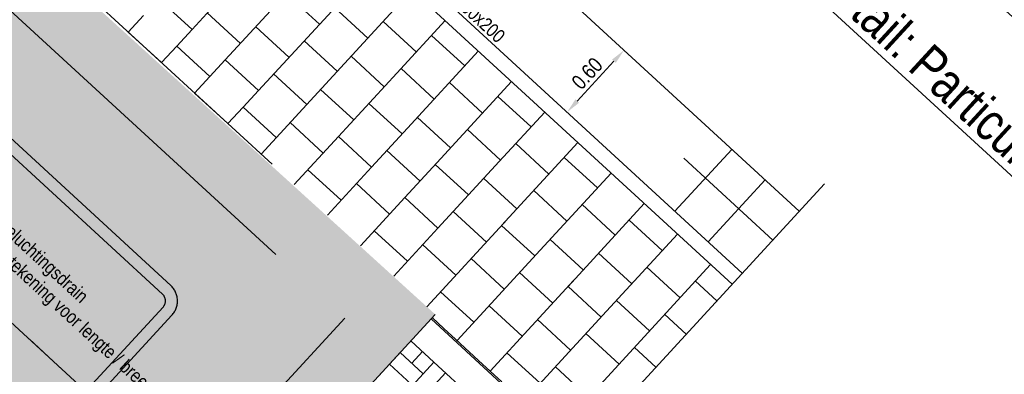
# Model space of a CAD drawing. Header units: metres. Extents: x 111546 to 149831, y 498798 to 507863.
# Tile 100 of 256: x 113037.45 to 113044, y 500880.89 to 500883.25. Entities that reach past the tile are written whole.
import ezdxf

# ---------------------------------------------------------------- set-up
doc = ezdxf.new("R2010")
doc.units = ezdxf.units.M
for name, pattern in [('DASHDOT', [25.4, 12.7, -6.35, 0, -6.35]), ('HIDDEN2', [4.7625, 3.175, -1.5875]), ('HIDDENX2', [19.05, 12.7, -6.35])]:
    doc.linetypes.add(name, pattern=pattern)
for name, color, linetype in [('0-maatvoering', 3, 'Continuous'), ('0-maatvoering details', 3, 'Continuous'), ('3-steen', 3, 'Continuous'), ('4-nw-beluchtingsdrain', 2, 'Continuous'), ('HAAKSPARK', 2, 'Continuous')]:
    doc.layers.add(name, color=color, linetype=linetype)
doc.styles.add('Zaanstad', font='ARIALN.TTF')
doc.dimstyles.new('1-50', dxfattribs={"dimtxt": 0.1, "dimasz": 0.1, "dimexe": 0.05, "dimexo": 0.05, "dimgap": 0.025, "dimtad": 1, "dimzin": 0, "dimdsep": 46, "dimtxsty": 'Zaanstad', "dimcen": 0, "dimclrd": 256, "dimclre": 256, "dimclrt": 256, "dimadec": 0, "dimazin": 0, "dimtfac": 1, "dimtofl": 0, "dimtmove": 0, "dimatfit": 3, "dimfxl": 1, "dimtfill": 1, "dimtolj": 1, "dimtzin": 0, "dimlwd": -1, "dimlwe": -1, "dimarcsym": 0})

# ---------------------------------------------------------------- blocks, each defined once
blk = doc.blocks.new('*D1288')
at = {"layer": '0-maatvoering', "transparency": 16777216}
blk.add_line((113041.159, 500882.7047), (113041.4027, 500882.9696), dxfattribs=at)
for points in [[(113041.3904, 500882.9809), (113041.415, 500882.9583), (113041.4704, 500883.0432)], [(113041.1467, 500882.716), (113041.1712, 500882.6934), (113041.0913, 500882.6311)]]:
    blk.add_solid(points, dxfattribs=at)
at = {"layer": 'Defpoints', "color": 0, "transparency": 16777216}
for p in [(113041.4704, 500883.0432), (113041.4704, 500883.0432), (113041.0913, 500882.6311)]:
    blk.add_point(p, dxfattribs=at)
at = {"layer": '0-maatvoering', "transparency": 16777216, "insert": (113041.2249, 500882.8886), "char_height": 0.1, "attachment_point": 5, "rotation": 47.38547, "style": 'Zaanstad', "bg_fill": 3, "box_fill_scale": 1.1, "bg_fill_color": 256, "bg_fill_true_color": 13158600, "bg_fill_transparency": 0}
blk.add_mtext('\\A1;0.60', dxfattribs=at)
blk = doc.blocks.new('*D1319')
at = {"layer": '3-steen', "transparency": 16777216}
for p, q in [((113043.2317, 500884.6556), (113042.8829, 500884.2761)), ((113042.9904, 500884.2452), (113044.5365, 500882.8242)), ((113044.9251, 500883.0992), (113044.5763, 500882.7197))]:
    blk.add_line(p, q, dxfattribs=at)
for points in [[(113043.0016, 500884.2575), (113042.9791, 500884.233), (113042.9167, 500884.3129)], [(113044.5478, 500882.8364), (113044.5252, 500882.8119), (113044.6101, 500882.7565)]]:
    blk.add_solid(points, dxfattribs=at)
at = {"layer": 'Defpoints', "color": 0, "transparency": 16777216}
for p in [(113043.2655, 500884.6924), (113044.959, 500883.136), (113044.6101, 500882.7565)]:
    blk.add_point(p, dxfattribs=at)
at = {"layer": '3-steen', "transparency": 16777216, "insert": (113043.8247, 500883.6014), "char_height": 0.1, "attachment_point": 5, "rotation": 317.41437, "style": 'Zaanstad', "bg_fill": 3, "box_fill_scale": 1.1, "bg_fill_color": 256, "bg_fill_true_color": 13158600, "bg_fill_transparency": 0}
blk.add_mtext('\\A1;lengte afhankelijk van situatie', dxfattribs=at)

msp = doc.modelspace()

# ---------------------------------------------------------------- hatches: boundary and pattern name
h = msp.add_hatch()
h.set_pattern_fill('AR-SAND', color=13, scale=0.003, angle=299.62014, style=0, pattern_type=2)
h.set_pattern_definition([(337.12014, (112386.25204, 500524.87883), (0.125264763, 0.076740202), [0, -0.115824, 0, -0.12954, 0, -0.123825]), (307.12014, (112386.25204, 500524.87883), (0.25359811, -0.01094734), [0, -0.062484, 0, -0.104394, 0, -0.040005]), (267.12014, (112386.20571, 500524.96031), (0.117658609, -0.206074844), [0, -0.0381, 0, -0.13716, 0, -0.17907]), (257.12014, (112386.20571, 500524.96031), (0.171354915, -0.166078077), [0, -0.01905, 0, -0.089916, 0, -0.10287])])
h.paths.add_polyline_path([(113040.2134, 500881.285), (113036.771, 500884.4113), (113033.6516, 500881.0034), (113037.065, 500877.8629)])

# ---------------------------------------------------------------- linework, layer by layer
at = {"color": 1, "linetype": 'Continuous'}
msp.add_line((113035.9267, 500888.1435), (113042.6361, 500881.9707), dxfattribs=at)
at = {"color": 2, "linetype": 'Continuous'}
for p, q in [((113035.5476, 500887.7313), (113042.257, 500881.5586)), ((113035.4799, 500887.6577), (113042.1893, 500881.485)), ((113039.3974, 500884.0536), (113038.5951, 500883.1815)), ((113039.6182, 500883.8505), (113038.8158, 500882.9784)), ((113039.8389, 500883.6473), (113039.0366, 500882.7753)), ((113040.0597, 500883.4442), (113039.0543, 500882.3514)), ((113038.5951, 500883.1815), (113038.3743, 500883.3846)), ((113039.7652, 500883.1241), (113039.5444, 500883.3272)), ((113038.2727, 500883.2742), (113038.1712, 500883.1638)), ((113038.9174, 500883.0888), (113038.6966, 500883.2919)), ((113040.2805, 500883.2411), (113039.9575, 500882.89)), ((113038.3919, 500882.9607), (113038.1712, 500883.1638)), ((113038.5951, 500883.1815), (113038.4935, 500883.0711)), ((113040.4099, 500882.9386), (113040.1891, 500883.1418)), ((113038.4935, 500883.0711), (113038.3919, 500882.9607)), ((113038.7143, 500882.868), (113038.4935, 500883.0711)), ((113039.6535, 500883.0027), (113039.8743, 500882.7995)), ((113040.5013, 500883.038), (113040.0293, 500882.525)), ((113038.8158, 500882.9784), (113038.7143, 500882.868)), ((113039.0366, 500882.7753), (113038.8158, 500882.9784)), ((113038.7143, 500882.868), (113038.6127, 500882.7576)), ((113039.359, 500882.6825), (113039.1382, 500882.8857)), ((113039.5696, 500882.4684), (113039.9575, 500882.89)), ((113040.2068, 500882.7179), (113039.986, 500882.921)), ((113040.7221, 500882.8349), (113040.2501, 500882.3218)), ((113038.8335, 500882.5545), (113038.6127, 500882.7576)), ((113039.0366, 500882.7753), (113038.9351, 500882.6649)), ((113039.4504, 500882.7819), (113039.6711, 500882.5788)), ((113040.8514, 500882.5324), (113040.6306, 500882.7355)), ((113039.7727, 500882.6892), (113039.9935, 500882.486)), ((113038.9351, 500882.6649), (113038.8335, 500882.5545)), ((113039.1558, 500882.4618), (113038.9351, 500882.6649)), ((113040.9428, 500882.6317), (113040.6389, 500882.3014)), ((113039.2472, 500882.5611), (113039.468, 500882.358)), ((113040.095, 500882.5964), (113040.3158, 500882.3933)), ((113039.7904, 500882.2653), (113040.0293, 500882.525)), ((113040.6483, 500882.3116), (113040.4275, 500882.5147)), ((113039.2751, 500882.1483), (113039.5696, 500882.4684)), ((113039.5696, 500882.4684), (113039.7904, 500882.2653)), ((113041.1636, 500882.4286), (113040.6558, 500881.8767)), ((113039.8919, 500882.3757), (113040.1127, 500882.1725)), ((113041.8085, 500881.9712), (113042.1877, 500882.3833)), ((113040.0111, 500882.0621), (113040.2501, 500882.3218)), ((113040.2143, 500882.2829), (113040.435, 500882.0798)), ((113040.2319, 500881.859), (113040.6389, 500882.3014)), ((113041.293, 500882.1262), (113041.0722, 500882.3293)), ((113041.8679, 500882.3242), (113042.4601, 500881.7794)), ((113039.3665, 500882.2476), (113039.5872, 500882.0445)), ((113039.4958, 500881.9451), (113039.7904, 500882.2653)), ((113041.3844, 500882.2255), (113040.9124, 500881.7125)), ((113039.6888, 500882.1549), (113039.9096, 500881.9518)), ((113040.5366, 500882.1902), (113040.7574, 500881.9871)), ((113042.0293, 500881.7681), (113042.4084, 500882.1802)), ((113041.0899, 500881.9054), (113040.8691, 500882.1085)), ((113039.7166, 500881.742), (113040.0111, 500882.0621)), ((113040.0111, 500882.0621), (113040.2319, 500881.859)), ((113041.0974, 500881.4704), (113041.6052, 500882.0224)), ((113040.3335, 500881.9694), (113040.5542, 500881.7663)), ((113040.1582, 500881.3358), (113040.6916, 500881.9156)), ((113041.5036, 500881.912), (113041.7244, 500881.7089)), ((113039.808, 500881.8414), (113040.0288, 500881.6382)), ((113039.9374, 500881.5389), (113040.2319, 500881.859)), ((113040.6558, 500881.8767), (113040.8766, 500881.6736)), ((113041.3539, 500881.3062), (113041.8259, 500881.8193)), ((113040.9781, 500881.784), (113041.1989, 500881.5808)), ((113040.1304, 500881.7486), (113040.3511, 500881.5455)), ((113040.1304, 500881.7486), (113040.3511, 500881.5455)), ((113040.3586, 500881.1106), (113040.9124, 500881.7125)), ((113041.3005, 500881.6912), (113041.5213, 500881.4881)), ((113040.4527, 500881.6559), (113040.6735, 500881.4528)), ((113040.775, 500881.5632), (113040.9958, 500881.3601)), ((113041.021, 500880.5012), (113042.0467, 500881.6162)), ((113041.6228, 500881.5985), (113041.8436, 500881.3954)), ((113040.5794, 500880.9075), (113041.1332, 500881.5094)), ((113041.9452, 500881.5058), (113042.0877, 500881.3746)), ((113040.2496, 500881.4351), (113040.4703, 500881.232)), ((113041.0974, 500881.4704), (113041.3181, 500881.2673)), ((113041.4197, 500881.3777), (113041.6405, 500881.1746)), ((113040.5719, 500881.3424), (113040.7927, 500881.1393)), ((113040.5719, 500881.3424), (113040.7927, 500881.1393)), ((113040.8002, 500880.7043), (113041.3539, 500881.3062)), ((113040.6536, 500880.8256), (113040.1863, 500881.2556)), ((113040.193, 500881.2629), (113040.2703, 500881.1918)), ((113040.8942, 500881.2497), (113041.115, 500881.0466)), ((113041.742, 500881.285), (113041.8846, 500881.1538)), ((113040.2703, 500881.1918), (113040.3476, 500881.1207)), ((113037.734, 500880.9163), (113037.5132, 500881.1194)), ((113040.0509, 500881.1084), (113040.2054, 500880.9662)), ((113040.3476, 500881.1207), (113040.5021, 500880.9786)), ((113041.2166, 500881.1569), (113041.4374, 500880.9538)), ((113039.9087, 500880.9538), (113039.9798, 500881.0311)), ((113040.057, 500880.96), (113040.1281, 500881.0373)), ((113041.5389, 500881.0642), (113041.6815, 500880.9331)), ((113040.1343, 500880.8889), (113040.2054, 500880.9662)), ((113040.2054, 500880.9662), (113040.5145, 500880.6818)), ((113040.5021, 500880.9786), (113040.5794, 500880.9075)), ((113040.6911, 500881.0289), (113040.9119, 500880.8258)), ((113040.1405, 500880.7406), (113039.9087, 500880.9538)), ((113040.5794, 500880.9075), (113040.6567, 500880.8364)), ((113041.0135, 500880.9362), (113041.2342, 500880.733)), ((113040.0632, 500880.8117), (113040.1343, 500880.8889)), ((113040.2116, 500880.8178), (113040.2827, 500880.8951))]:
    msp.add_line(p, q, dxfattribs=at)
at = {"color": 3, "linetype": 'DASHDOT'}
msp.add_line((113042.8044, 500882.1536), (113037.651, 500876.5522), dxfattribs=at)
at = {"color": 3, "linetype": 'HIDDEN2'}
for points in [[(113036.7913, 500884.4333), (113040.2134, 500881.285), (113037.065, 500877.8629), (113033.643, 500881.0113)], [(113036.8163, 500883.8328), (113039.6128, 500881.26), (113037.04, 500878.4635), (113034.2435, 500881.0363)], [(113036.2106, 500882.3178), (113038.1976, 500880.4898), (113036.3696, 500878.5028), (113034.3826, 500880.3308)]]:
    msp.add_lwpolyline(points, close=True, dxfattribs=at)
at = {"layer": '4-nw-beluchtingsdrain', "linetype": 'HIDDENX2'}
for points in [[(113036.9309, 500882.6879, -0.414214), (113037.1287, 500882.6961), (113038.4534, 500881.4774, -0.414214), (113038.4616, 500881.2796), (113036.6742, 500879.3368, -0.414214), (113036.4764, 500879.3285), (113035.1517, 500880.5472, -0.414214), (113035.1435, 500880.7451)], [(113036.9898, 500882.6337, -0.414214), (113037.0746, 500882.6373), (113038.3992, 500881.4185, -0.414214), (113038.4028, 500881.3338), (113036.6153, 500879.3909, -0.414214), (113036.5305, 500879.3874), (113035.2059, 500880.6061, -0.414214), (113035.2023, 500880.6909)]]:
    msp.add_lwpolyline(points, format="xyb", close=True, dxfattribs=at)
at = {"layer": 'HAAKSPARK', "color": 2, "linetype": 'Continuous'}
for p, q in [((113039.4429, 500883.2168), (113039.2221, 500883.4199)), ((113039.2397, 500882.996), (113039.019, 500883.1992)), ((113040.0875, 500883.0314), (113039.8668, 500883.2345)), ((113039.5621, 500882.9033), (113039.3413, 500883.1064)), ((113040.5291, 500882.6251), (113040.3083, 500882.8282)), ((113040.9706, 500882.2189), (113040.7499, 500882.422)), ((113041.4122, 500881.8127), (113041.1914, 500882.0158)), ((113039.9798, 500881.0311), (113040.1343, 500880.8889)), ((113039.9087, 500880.9538), (113039.8376, 500880.8766))]:
    msp.add_line(p, q, dxfattribs=at)

# ---------------------------------------------------------------- texts
at = {"color": 1, "linetype": 'Continuous', "style": 'Zaanstad'}
msp.add_text('%%UPrincipedetail: Particuliere uitweg (bijv. garage of carport)', height=0.25, rotation=317.41437, dxfattribs=at).set_placement((113041.967, 500884.1887))
at = {"color": 3, "linetype": 'Continuous', "style": 'Zaanstad'}
msp.add_text('opsluitband 100x200', height=0.09, rotation=317.38547, dxfattribs=at).set_placement((113039.9268, 500883.7296))
at = {"layer": '0-maatvoering details', "style": 'Zaanstad'}
for s, p in [('Airo-Tec beluchtingsdrain', (113036.9937, 500882.1453)), ('Zie overzichtstekening voor lengte / breedte', (113036.8909, 500882.0422))]:
    msp.add_text(s, height=0.09, rotation=317.38547, dxfattribs=at).set_placement(p)

# ---------------------------------------------------------------- next in the draw order: dimensions: what is measured, and where the dimension line sits
at = {"layer": '0-maatvoering'}
dim = msp.add_aligned_dim(p1=(113041.0913, 500882.6311), p2=(113041.4704, 500883.0432), distance=0, text='0.60', dimstyle='1-50', dxfattribs=at)
dim.commit()
dim.dimension.update_dxf_attribs({"geometry": '*D1288', "text_midpoint": (113041.2249, 500882.8886)})
at = {"layer": '3-steen'}
dim = msp.add_aligned_dim(p1=(113043.2655, 500884.6924), p2=(113044.959, 500883.136), distance=-0.5155, text='lengte afhankelijk van situatie', dimstyle='1-50', dxfattribs=at)
dim.commit()
dim.dimension.update_dxf_attribs({"geometry": '*D1319', "text_midpoint": (113043.8247, 500883.6014)})

doc.saveas('drawing.dxf')
